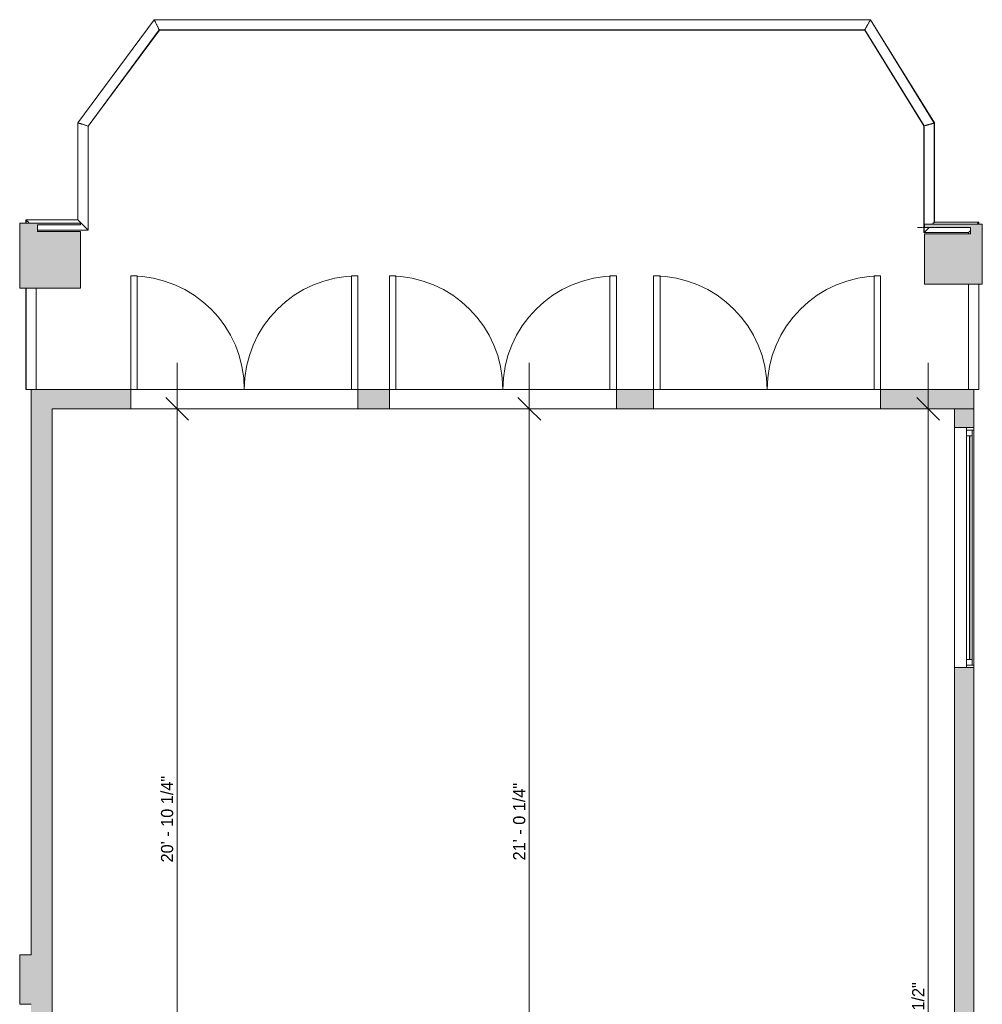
# Model space of a CAD drawing. Header units: inches. Extents: x -258 to 77, y -255 to 639.
# Tile 8 of 8: x -244 to 53, y 335 to 639. Entities that reach past the tile are written whole.
import ezdxf

# ---------------------------------------------------------------- set-up
doc = ezdxf.new("R2010")
doc.units = ezdxf.units.IN
doc.header["$MEASUREMENT"] = 0
doc.linetypes.add('Dash', pattern=[0.23622, 0.11811, -0.11811])
for name, color, linetype, lineweight in [('A-ANNO-DIMS', 211, 'Continuous', 9), ('A-ANNO-DIMS-120', 211, 'Continuous', 9), ('A-AREA', 32, 'Dash', 9), ('A-DOOR', 31, 'Continuous', 9), ('A-FLOR', 192, 'Continuous', 9), ('A-FLOR-HRAL', 11, 'Continuous', 9), ('A-GLAZ', 151, 'Continuous', 9), ('A-WALL', 90, 'Continuous', 9), ('A-WALL-PATT', 111, 'Continuous', 9)]:
    doc.layers.add(name, color=color, linetype=linetype, lineweight=lineweight)
doc.styles.add('Inter', font='txt', dxfattribs={"height": 3.75})
doc.dimstyles.new('Linear_-_1_32__Inter__Imperial__SMALL', dxfattribs={"dimscale": 12, "dimtxt": 4.967999, "dimasz": 0.585938, "dimexe": 1.181102, "dimexo": 0.787402, "dimgap": 0, "dimtad": 1, "dimrnd": 0.25, "dimzin": 1, "dimdsep": 46, "dimlunit": 4, "dimtxsty": 'Inter', "dimblk1": 'OBLIQUE', "dimblk2": 'OBLIQUE', "dimsah": 1, "dimcen": 0.09, "dimdle": 1.181102, "dimazin": 0, "dimtfac": 1, "dimtdec": 4, "dimtix": 1, "dimtmove": 0, "dimatfit": 3, "dimfxl": 1, "dimtvp": 1, "dimtfill": 1, "dimfrac": 2, "dimtolj": 1, "dimtzin": 0, "dimarcsym": 2})

# ---------------------------------------------------------------- blocks, each defined once
blk = doc.blocks.new('Planitar - Double Door_Flush Panel - 5_-10_ x 6_-8_-4234840-Top Floor Dimension Plan')
at = {"layer": 'A-DOOR', "lineweight": 18}
for p, q in [((-35, 3), (-35, 38)), ((-35, 38), (-33.03, 38)), ((-33.03, 38), (-33.03, 3)), ((35, 38), (33.03, 38)), ((33.03, 38), (33.03, 3)), ((35, 3), (35, 38)), ((-33.03, 3), (-35, 3)), ((33.03, 3), (35, 3))]:
    blk.add_line(p, q, dxfattribs=at)
at = {"layer": 'A-DOOR'}
for centre, start, end in [((-35, 3), 0, 90), ((35, 3), 90, 180)]:
    blk.add_arc(centre, 35, start, end, dxfattribs=at)
blk = doc.blocks.new('Top Rail Type - Top Rail_Internal_-4236957-Top Floor Dimension Plan')
at = {"layer": 'A-FLOR-HRAL'}
for p, q in [((-202.78, 638.55), (-226.3, 606.76)), ((18.11, 638.55), (-202.78, 638.55)), ((37.8, 606.69), (18.11, 638.55)), ((-223.15, 605.72), (-201.19, 635.4)), ((-201.19, 635.4), (16.36, 635.4)), ((16.36, 635.4), (34.65, 605.8)), ((-226.3, 606.76), (-226.3, 576.8)), ((-223.15, 573.65), (-223.15, 605.72)), ((34.65, 605.8), (34.65, 572.9)), ((37.8, 576.05), (37.8, 606.69)), ((-242.3, 576.8), (-242.3, 575.75)), ((-226.3, 576.8), (-242.3, 576.8)), ((51.55, 576.05), (37.8, 576.05)), ((51.55, 575.47), (51.55, 576.05)), ((-238.75, 573.65), (-223.15, 573.65)), ((34.65, 572.9), (48.4, 572.9)), ((48.4, 572.9), (48.4, 572.5)), ((48.4, 557), (48.4, 524.5)), ((51.55, 524.5), (51.55, 557)), ((-242.3, 555.75), (-242.3, 524.5)), ((-239.15, 524.5), (-239.15, 555.75))]:
    blk.add_line(p, q, dxfattribs=at)
at = {"layer": 'A-FLOR-HRAL', "flags": 128}
for points in [[(-240.75, 524.5), (-240.89, 524.5), (-241.21, 524.5), (-241.51, 524.5), (-241.78, 524.5), (-242, 524.5), (-242.16, 524.5), (-242.27, 524.5), (-242.3, 524.5)], [(51.55, 524.5), (51.52, 524.5), (51.41, 524.5), (51.25, 524.5), (51.03, 524.5), (50.76, 524.5), (50.46, 524.5), (50.14, 524.5), (50, 524.5)]]:
    blk.add_lwpolyline(points, dxfattribs=at)
at = {"layer": 'A-FLOR-HRAL'}
for points, knots in [([(-201.19, 635.4), (-201.19, 635.4), (-201.23, 635.47), (-201.34, 635.69), (-201.45, 635.91), (-201.59, 636.18), (-201.74, 636.49), (-201.9, 636.81), (-202.07, 637.14), (-202.24, 637.47), (-202.39, 637.77), (-202.52, 638.04), (-202.63, 638.26), (-202.72, 638.43), (-202.77, 638.53), (-202.78, 638.55), (-202.78, 638.55)], [0, 0, 0, 0, 0.133333, 0.2, 0.266667, 0.333333, 0.4, 0.466667, 0.533333, 0.6, 0.666667, 0.733333, 0.8, 0.866667, 0.933333, 1, 1, 1, 1]), ([(16.36, 635.4), (16.36, 635.4), (16.4, 635.47), (16.52, 635.69), (16.64, 635.91), (16.79, 636.18), (16.96, 636.49), (17.14, 636.81), (17.33, 637.14), (17.51, 637.47), (17.68, 637.77), (17.83, 638.04), (17.95, 638.26), (18.04, 638.43), (18.1, 638.53), (18.11, 638.55), (18.11, 638.55)], [0, 0, 0, 0, 0.133333, 0.2, 0.266667, 0.333333, 0.4, 0.466667, 0.533333, 0.6, 0.666667, 0.733333, 0.8, 0.866667, 0.933333, 1, 1, 1, 1]), ([(-223.15, 605.72), (-223.15, 605.72), (-223.24, 605.75), (-223.58, 605.86), (-223.93, 605.98), (-224.24, 606.08), (-224.56, 606.19), (-224.89, 606.3), (-225.22, 606.4), (-225.52, 606.5), (-225.79, 606.59), (-226.01, 606.67), (-226.18, 606.72), (-226.28, 606.75), (-226.3, 606.76), (-226.3, 606.76)], [0, 0, 0, 0, 0.133333, 0.266667, 0.333333, 0.4, 0.466667, 0.533333, 0.6, 0.666667, 0.733333, 0.8, 0.866667, 0.933333, 1, 1, 1, 1]), ([(34.65, 605.8), (34.65, 605.8), (34.74, 605.82), (35.08, 605.92), (35.43, 606.02), (35.74, 606.1), (36.06, 606.2), (36.39, 606.29), (36.72, 606.38), (37.02, 606.47), (37.29, 606.54), (37.51, 606.61), (37.68, 606.65), (37.78, 606.68), (37.8, 606.69), (37.8, 606.69)], [0, 0, 0, 0, 0.133333, 0.266667, 0.333333, 0.4, 0.466667, 0.533333, 0.6, 0.666667, 0.733333, 0.8, 0.866667, 0.933333, 1, 1, 1, 1]), ([(-241.25, 575.75), (-241.29, 575.79), (-241.38, 575.88), (-241.51, 576.01), (-241.65, 576.15), (-241.78, 576.28), (-241.9, 576.4), (-242.04, 576.54), (-242.18, 576.68), (-242.28, 576.78), (-242.3, 576.8), (-242.3, 576.8)], [0.6082778, 0.6082778, 0.6082778, 0.6082778, 0.6333333, 0.6666667, 0.7, 0.7333333, 0.7666667, 0.8, 0.8666667, 0.9333333, 1, 1, 1, 1]), ([(-223.15, 573.65), (-223.15, 573.65), (-223.17, 573.67), (-223.28, 573.78), (-223.41, 573.91), (-223.55, 574.05), (-223.67, 574.17), (-223.8, 574.3), (-223.94, 574.44), (-224.08, 574.58), (-224.24, 574.74), (-224.4, 574.9), (-224.56, 575.06), (-224.73, 575.23), (-224.89, 575.39), (-225.05, 575.55), (-225.21, 575.71), (-225.37, 575.87), (-225.51, 576.01), (-225.65, 576.15), (-225.78, 576.28), (-225.9, 576.4), (-226.04, 576.54), (-226.18, 576.68), (-226.28, 576.78), (-226.3, 576.8), (-226.3, 576.8)], [0, 0, 0, 0, 0.066667, 0.133333, 0.2, 0.233333, 0.266667, 0.3, 0.333333, 0.366667, 0.4, 0.433333, 0.466667, 0.5, 0.533333, 0.566667, 0.6, 0.633333, 0.666667, 0.7, 0.733333, 0.766667, 0.8, 0.866667, 0.933333, 1, 1, 1, 1]), ([(34.65, 572.9), (34.65, 572.9), (34.67, 572.92), (34.78, 573.03), (34.91, 573.16), (35.05, 573.3), (35.17, 573.42), (35.3, 573.55), (35.44, 573.69), (35.58, 573.83), (35.74, 573.99), (35.9, 574.15), (36.06, 574.31), (36.18, 574.43), (36.24, 574.49), (36.25, 574.5)], [0, 0, 0, 0, 0.0666667, 0.1333333, 0.2, 0.2333333, 0.2666667, 0.3, 0.3333333, 0.3666667, 0.4, 0.4333333, 0.4666667, 0.5, 0.504857, 0.504857, 0.504857, 0.504857]), ([(37.22, 575.47), (37.24, 575.49), (37.3, 575.55), (37.4, 575.65), (37.54, 575.79), (37.68, 575.93), (37.78, 576.03), (37.8, 576.05), (37.8, 576.05)], [0.7172765, 0.7172765, 0.7172765, 0.7172765, 0.7333333, 0.7666667, 0.8, 0.8666667, 0.9333333, 1, 1, 1, 1]), ([(50.97, 575.47), (50.99, 575.49), (51.05, 575.55), (51.15, 575.65), (51.29, 575.79), (51.43, 575.93), (51.53, 576.03), (51.55, 576.05), (51.55, 576.05)], [0.7172765, 0.7172765, 0.7172765, 0.7172765, 0.7333333, 0.7666667, 0.8, 0.8666667, 0.9333333, 1, 1, 1, 1]), ([(48.4, 572.9), (48.4, 572.9), (48.42, 572.92), (48.53, 573.03), (48.66, 573.16), (48.8, 573.3), (48.9, 573.4), (48.97, 573.47), (49, 573.5)], [0, 0, 0, 0, 0.0666667, 0.1333333, 0.2, 0.2333333, 0.2666667, 0.2861236, 0.2861236, 0.2861236, 0.2861236])]:
    blk.add_open_spline(points, degree=3, knots=knots, dxfattribs=at)
blk = doc.blocks.new('Top Rail Type - Top Rail_Internal_-V5-Top Floor Dimension Plan')
at = {"layer": 'A-FLOR-HRAL'}
for p, q in [((-226.32, 606.77), (-202.79, 638.57)), ((-202.79, 638.57), (18.13, 638.57)), ((18.13, 638.57), (37.82, 606.7)), ((-223.13, 605.71), (-201.18, 635.38)), ((-201.18, 635.38), (16.35, 635.38)), ((16.35, 635.38), (34.63, 605.79)), ((-226.32, 576.82), (-226.32, 606.77)), ((-223.13, 573.63), (-223.13, 605.71)), ((34.63, 605.79), (34.63, 572.88)), ((37.82, 606.7), (37.82, 576.07)), ((-242.32, 576.82), (-226.32, 576.82)), ((-242.32, 575.75), (-242.32, 576.82)), ((37.82, 576.07), (51.57, 576.07)), ((51.57, 576.07), (51.57, 575.47)), ((-238.75, 573.63), (-223.13, 573.63)), ((34.63, 572.88), (48.38, 572.88)), ((48.38, 572.88), (48.38, 572.5)), ((48.38, 557), (48.38, 524.5)), ((51.57, 557), (51.57, 524.5)), ((-242.32, 524.5), (-242.32, 555.75)), ((-239.13, 524.5), (-239.13, 555.75)), ((51.57, 524.5), (51.52, 524.5))]:
    blk.add_line(p, q, dxfattribs=at)
blk = doc.blocks.new('Planitar-Fixed - Default 1-4237531-Top Floor Dimension Plan')
at = {"layer": 'A-GLAZ', "lineweight": 18}
for p, q in [((-37, 3.51), (-36.25, 3.51)), ((-36.25, 3.51), (-37, 3.51)), ((-36.25, 3.51), (-36.25, 1.28)), ((-36.25, 1.28), (-36.25, 3.51)), ((36.25, 3.51), (36.25, 1.28)), ((36.96, 3.51), (36.25, 3.51)), ((37, 3.51), (36.25, 3.51)), ((36.25, 3.51), (36.25, 1.28)), ((-36.25, 3.01), (-34.52, 3.01)), ((-34.52, 3.01), (-36.25, 3.01)), ((-36.25, 3.01), (-36.25, 1.28)), ((-36.25, 1.28), (-34.52, 1.28)), ((-34.52, 3.01), (-34.52, 1.28)), ((-34.52, 1.28), (-34.52, 3.01)), ((34.52, 3.01), (34.52, 1.28)), ((36.25, 3.01), (34.52, 3.01)), ((36.25, 3.01), (34.52, 3.01)), ((34.52, 3.01), (34.52, 1.28)), ((34.52, 1.28), (36.25, 1.28)), ((36.25, 1.28), (36.25, 3.01)), ((-37, -2.49), (-35.74, -2.49)), ((37, -2.49), (35.74, -2.49))]:
    blk.add_line(p, q, dxfattribs=at)
at = {"layer": 'A-GLAZ'}
for p, q in [((-36.25, 3.51), (36.25, 3.51)), ((37, 1.28), (-37, 1.28)), ((-37, 1.28), (-37, -2.49)), ((-34.52, 3.01), (34.52, 3.01)), ((37, -2.49), (37, 1.28)), ((-37, -2.49), (37, -2.49))]:
    blk.add_line(p, q, dxfattribs=at)
at = {"layer": 'A-GLAZ', "lineweight": 25}
blk.add_line((-34.52, 2.15), (34.52, 2.15), dxfattribs=at)
blk = doc.blocks.new('DIMBLOCK1-Top Floor Dimension Plan')
at = {"layer": 'A-ANNO-DIMS-120'}
for p, q in [((-195.69, 254.08), (-195.69, 532.67)), ((-191.21, 518.5), (-209.86, 518.5)), ((-195.69, 518.5), (-191.21, 518.5)), ((-200.8, 268.25), (-181.51, 268.25)), ((-195.69, 268.25), (-200.8, 268.25))]:
    blk.add_line(p, q, dxfattribs=at)
at = {"layer": 'A-ANNO-DIMS-120', "lineweight": 35}
for p, q in [((-195.69, 518.5), (-199.2, 522.02)), ((-195.69, 518.5), (-192.17, 514.98)), ((-195.69, 268.25), (-199.2, 271.77)), ((-195.69, 268.25), (-192.17, 264.73))]:
    blk.add_line(p, q, dxfattribs=at)
at = {"layer": 'A-ANNO-DIMS-120', "color": 0, "insert": (-200.68, 378.53), "char_height": 3.75, "width": 35.6206, "attachment_point": 1, "rotation": 90, "line_spacing_factor": 0.9936, "style": 'Inter', "bg_fill": 3, "box_fill_scale": 1.25, "bg_fill_color": 256, "bg_fill_true_color": 13158600, "bg_fill_transparency": 0}
blk.add_mtext('20\' - 10 1/4"', dxfattribs=at)
blk = doc.blocks.new('_Oblique')
at = {"color": 0, "linetype": 'ByBlock', "lineweight": -2}
blk.add_line((-0.5, -0.5), (0.5, 0.5), dxfattribs=at)
blk = doc.blocks.new('DIMBLOCK8-Top Floor Dimension Plan')
at = {"layer": 'A-ANNO-DIMS-120'}
for p, q in [((-87.09, 532.67), (-87.09, 252.08)), ((-91.57, 518.5), (-72.92, 518.5)), ((-87.09, 518.5), (-91.57, 518.5)), ((-91.57, 266.25), (-72.92, 266.25)), ((-87.09, 266.25), (-91.57, 266.25))]:
    blk.add_line(p, q, dxfattribs=at)
at = {"layer": 'A-ANNO-DIMS-120', "lineweight": 35}
for p, q in [((-87.09, 518.5), (-90.61, 522.02)), ((-87.09, 518.5), (-83.58, 514.98)), ((-87.09, 266.25), (-90.61, 269.77)), ((-87.09, 266.25), (-83.58, 262.73))]:
    blk.add_line(p, q, dxfattribs=at)
at = {"layer": 'A-ANNO-DIMS-120', "color": 0, "insert": (-92.08, 379.15), "char_height": 3.75, "width": 31.7455, "attachment_point": 1, "rotation": 90, "line_spacing_factor": 0.9936, "style": 'Inter', "bg_fill": 3, "box_fill_scale": 1.25, "bg_fill_color": 256, "bg_fill_true_color": 13158600, "bg_fill_transparency": 0}
blk.add_mtext('21\' - 0 1/4"', dxfattribs=at)
blk = doc.blocks.new('DIMBLOCK55-Top Floor Dimension Plan')
at = {"layer": 'A-ANNO-DIMS-120'}
for p, q in [((35.95, 532.67), (35.95, 128.83)), ((31.47, 518.5), (50.12, 518.5)), ((35.95, 518.5), (31.47, 518.5)), ((31.47, 143), (50.12, 143)), ((35.95, 143), (31.47, 143))]:
    blk.add_line(p, q, dxfattribs=at)
at = {"layer": 'A-ANNO-DIMS-120', "lineweight": 35}
for p, q in [((35.95, 518.5), (32.43, 522.02)), ((35.95, 518.5), (39.46, 514.98)), ((35.95, 143), (32.43, 146.52)), ((35.95, 143), (39.46, 139.48))]:
    blk.add_line(p, q, dxfattribs=at)
at = {"layer": 'A-ANNO-DIMS-120', "color": 0, "insert": (30.96, 317.65), "char_height": 3.75, "width": 31.4474, "attachment_point": 1, "rotation": 90, "line_spacing_factor": 0.9936, "style": 'Inter', "bg_fill": 3, "box_fill_scale": 1.25, "bg_fill_color": 256, "bg_fill_true_color": 13158600, "bg_fill_transparency": 0}
blk.add_mtext('31\' - 3 1/2"', dxfattribs=at)

msp = doc.modelspace()

# ---------------------------------------------------------------- hatches: boundary and pattern name
at = {"layer": 'A-WALL'}
for points in [[(-225.486, 555.75), (-225.486, 573.25), (-238.75, 573.25), (-238.75, 575.25), (-225.486, 575.25), (-225.486, 575.75), (-244.25, 575.745), (-244.25, 555.75), (-232.586, 555.75)], [(34.75, 557), (52.609, 557), (52.609, 575.466), (34.75, 575.466), (34.75, 574.5), (49, 574.5), (49, 572.5), (34.75, 572.5), (34.75, 560.387)]]:
    msp.add_hatch(color=8, dxfattribs=at).paths.add_polyline_path(points, flags=0)
at = {"layer": 'A-WALL-PATT'}
for points in [[(-240.75, 350), (-234.25, 350), (-234.25, 524.5), (-240.75, 524.5), (-240.75, 437.52)], [(-234.25, 334.75), (-234.25, 350), (-244.25, 350), (-244.25, 334.75), (-240.75, 334.75)], [(-234.25, 268.25), (-234.25, 334.75), (-240.75, 334.75), (-240.75, 268.25)]]:
    msp.add_hatch(color=9, dxfattribs=at).paths.add_polyline_path(points, flags=0)
h = msp.add_hatch(color=9, dxfattribs=at)
h.paths.add_polyline_path([(44, 518.5), (50, 518.5), (50, 524.5), (21.25, 524.5), (21.25, 518.5), (38.273, 518.5)], flags=0)
h.paths.add_polyline_path([(-60.25, 518.5), (-48.75, 518.5), (-48.75, 524.5), (-60.25, 524.5)], flags=0)
h.paths.add_polyline_path([(-140, 518.5), (-130.25, 518.5), (-130.25, 524.5), (-140, 524.5)], flags=0)
h.paths.add_polyline_path([(-210, 518.5), (-210, 524.5), (-234.25, 524.5), (-234.25, 518.5)], flags=0)
h = msp.add_hatch(color=9, dxfattribs=at)
h.paths.add_polyline_path([(50, 266), (50, 438.687), (44, 438.687), (44, 266)], flags=0)
h.paths.add_polyline_path([(44, 512.687), (50, 512.687), (50, 518.5), (44, 518.5), (44, 514.312)], flags=0)

# ---------------------------------------------------------------- linework, layer by layer
at = {"layer": 'A-AREA'}
msp.add_line((32.581, 574.5), (34.627, 574.5), dxfattribs=at)
at = {"layer": 'A-FLOR'}
for p, q in [((-208.031, 524.5), (-141.969, 524.5)), ((-128.281, 524.5), (-62.219, 524.5)), ((-46.781, 524.5), (19.281, 524.5)), ((-140, 518.5), (-210, 518.5)), ((-60.25, 518.5), (-130.25, 518.5)), ((21.25, 518.5), (-48.75, 518.5))]:
    msp.add_line(p, q, dxfattribs=at)
at = {"layer": 'A-WALL'}
for p, q in [((-225.486, 575.75), (-244.25, 575.75)), ((-244.25, 575.75), (-244.25, 555.75)), ((-238.75, 573.25), (-238.75, 575.25)), ((-238.75, 575.25), (-225.486, 575.25)), ((-225.486, 575.25), (-225.486, 575.75)), ((52.609, 575.466), (34.75, 575.466)), ((34.75, 575.466), (34.75, 574.5)), ((34.75, 574.5), (49, 574.5)), ((49, 574.5), (49, 572.5)), ((52.609, 557), (52.609, 575.466)), ((-225.486, 573.25), (-238.75, 573.25)), ((-225.486, 555.75), (-225.486, 573.25)), ((49, 572.5), (34.75, 572.5)), ((34.75, 572.5), (34.75, 557)), ((34.75, 557), (52.609, 557)), ((-244.25, 555.75), (-225.486, 555.75)), ((-210, 524.5), (-240.75, 524.5)), ((-240.75, 524.5), (-240.75, 350)), ((-210, 518.5), (-210, 524.5)), ((-130.25, 524.5), (-140, 524.5)), ((-140, 524.5), (-140, 518.5)), ((-130.25, 518.5), (-130.25, 524.5)), ((-48.75, 524.5), (-60.25, 524.5)), ((-60.25, 524.5), (-60.25, 518.5)), ((-48.75, 518.5), (-48.75, 524.5)), ((50, 524.5), (21.25, 524.5)), ((21.25, 524.5), (21.25, 518.5)), ((50, 512.687), (50, 524.5)), ((-234.25, 518.5), (-210, 518.5)), ((-234.25, 268.25), (-234.25, 518.5)), ((-140, 518.5), (-130.25, 518.5)), ((-60.25, 518.5), (-48.75, 518.5)), ((21.25, 518.5), (44, 518.5)), ((44, 518.5), (44, 512.687)), ((47.768, 512.687), (50, 512.687)), ((44, 438.687), (44, 251.875)), ((50, 438.687), (47.768, 438.687)), ((50, 264), (50, 438.687)), ((-244.25, 350), (-244.25, 334.75)), ((-240.75, 350), (-244.25, 350)), ((-244.25, 334.75), (-240.75, 334.75))]:
    msp.add_line(p, q, dxfattribs=at)

# ---------------------------------------------------------------- block references
at = {"layer": 'A-DOOR'}
for p in [(-175, 521.5), (-95.25, 521.5), (-13.75, 521.5)]:
    msp.add_blockref('Planitar - Double Door_Flush Panel - 5_-10_ x 6_-8_-4234840-Top Floor Dimension Plan', p, dxfattribs=at)
at = {"layer": 'A-FLOR-HRAL'}
for name in ['Top Rail Type - Top Rail_Internal_-V5-Top Floor Dimension Plan', 'Top Rail Type - Top Rail_Internal_-4236957-Top Floor Dimension Plan']:
    msp.add_blockref(name, (0, 0), dxfattribs=at)
at = {"layer": 'A-GLAZ', "rotation": 269.9999999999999}
msp.add_blockref('Planitar-Fixed - Default 1-4237531-Top Floor Dimension Plan', (46.488, 475.687), dxfattribs=at)

# ---------------------------------------------------------------- next in the draw order: dimensions: what is measured, and where the dimension line sits
at = {"layer": 'A-ANNO-DIMS'}
for base, p1, p2, override, picture, middle in [((-195.685, 518.5), (-210.25, 268.25), (-200.657, 518.5), {"dimpost": '<>', "dimfxl": 250.433799}, 'DIMBLOCK1-Top Floor Dimension Plan', (-197.93, 393.375)), ((-87.092, 266.25), (-82.12, 518.5), (-82.12, 266.25), {"dimpost": '<>', "dimfxl": 252.25}, 'DIMBLOCK8-Top Floor Dimension Plan', (-89.337, 392.375)), ((35.949, 143), (40.92, 518.5), (40.92, 143), {"dimpost": '<>', "dimfxl": 375.5}, 'DIMBLOCK55-Top Floor Dimension Plan', (33.704, 330.75))]:
    dim = msp.add_linear_dim(base=base, p1=p1, p2=p2, angle=90, dimstyle='Linear_-_1_32__Inter__Imperial__SMALL', override=override, dxfattribs=at)
    dim.commit()
    dim.dimension.update_dxf_attribs({"geometry": picture, "text_midpoint": middle})

doc.saveas('drawing.dxf')
